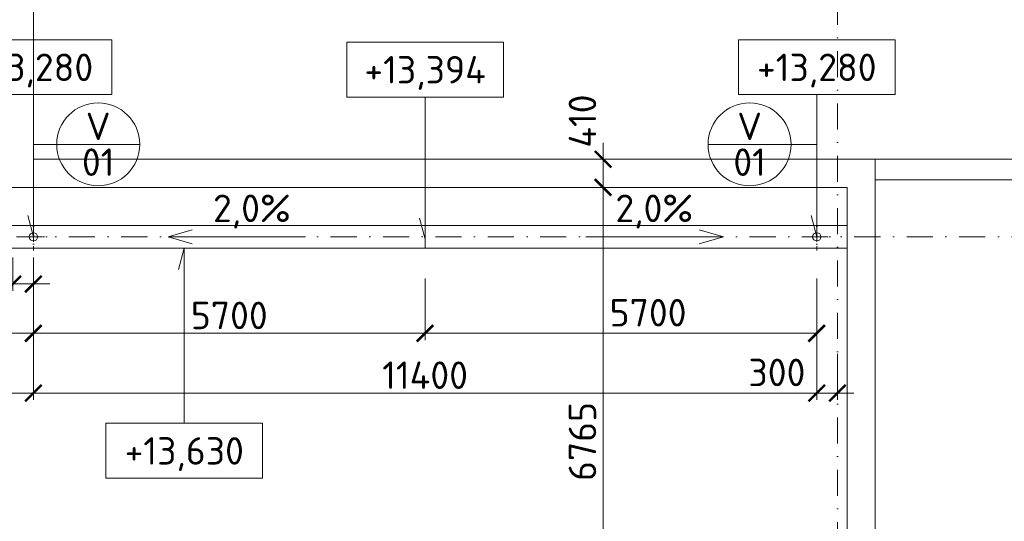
# Model space of a CAD drawing. Header units: millimetres. Extents: x 5450 to 1919026, y -34905 to 130825.
# Tile 151 of 154: x 206437 to 220766, y 89327 to 96632. Entities that reach past the tile are written whole.
import ezdxf
from ezdxf.enums import TextEntityAlignment as Align

# ---------------------------------------------------------------- set-up
doc = ezdxf.new("R2010")
doc.units = ezdxf.units.MM
doc.linetypes.add('CENTERX2', pattern=[101.6, 63.5, -12.7, 12.7, -12.7])
doc.linetypes.add('DASHDOT', pattern=[25.4, 12.7, -6.35, 0, -6.35])
doc.layers.get('Defpoints').update_dxf_attribs({"color": 8})
for name, color, linetype, lineweight in [('A99_N_kce-pohl', 1, 'Continuous', 9), ('A99_N_koty-200', 5, 'Continuous', 5), ('A99_N_koty-vysk', 160, 'Continuous', 5), ('A99_N_znaceni 200', 5, 'Continuous', 5), ('A99_S_kce-pohl', 7, 'Continuous', 5), ('A99_S_osy', 1, 'CENTERX2', 5)]:
    doc.layers.add(name, color=color, linetype=linetype, lineweight=lineweight)
doc.styles.add('A99_kota', font='isocpeur.ttf', dxfattribs={"height": 2})
doc.styles.add('A99_popis', font='isocpeur.ttf')
doc.styles.add('ad_popis 100', font='isocpeur.ttf', dxfattribs={"height": 200})
doc.dimstyles.new('A99_kota_200 new', dxfattribs={"dimscale": 200, "dimtxt": 2, "dimasz": 1.2, "dimexe": 0.5, "dimexo": 1.5, "dimgap": 0.3, "dimtad": 1, "dimdec": 0, "dimzin": 3, "dimdsep": 46, "dimtxsty": 'A99_kota', "dimblk": 'ARCHTICK', "dimcen": 2.5, "dimazin": 2, "dimtfac": 0.75, "dimtdec": 0, "dimtmove": 2, "dimatfit": 0, "dimfxl": 4, "dimfxlon": 1, "dimtolj": 1, "dimtzin": 0, "dimlwd": 5, "dimlwe": 5, "dimarcsym": 0})

# ---------------------------------------------------------------- blocks, each defined once
blk = doc.blocks.new('*U23')
at = {"color": 0, "linetype": 'ByBlock'}
for p, q in [((5.7, -4), (5.7, -14.35)), ((5.7, -14.35), (5.286, -12.805))]:
    blk.add_line(p, q, dxfattribs=at)
blk.add_lwpolyline([(0, -4), (11.4, -4), (11.4, 0), (0, 0)], close=True, dxfattribs=at)
at = {"color": 0, "linetype": 'ByBlock', "style": 'A99_kota'}
for tag, p in [('VYSKA', (5.7, -2.241)), ('VYSKA_POPIS1', (5.7, -6.041)), ('VYSKA_POPIS2', (5.9, -9.541)), ('VYSKA_POPIS3', (5.9, -13.041))]:
    blk.add_attdef(tag, text='', height=2, dxfattribs=at).set_placement(p, align=Align.MIDDLE)
blk = doc.blocks.new('*U20')
at = {"color": 0, "linetype": 'ByBlock'}
for p, q in [((5.7, -4), (5.7, -14.35)), ((5.7, -14.35), (5.286, -12.805))]:
    blk.add_line(p, q, dxfattribs=at)
blk.add_lwpolyline([(0, -4), (11.4, -4), (11.4, 0), (0, 0)], close=True, dxfattribs=at)
at = {"color": 0, "linetype": 'ByBlock', "style": 'A99_kota'}
for tag, p in [('VYSKA', (5.7, -2.241)), ('VYSKA_POPIS1', (5.7, -6.041)), ('VYSKA_POPIS2', (5.9, -9.541)), ('VYSKA_POPIS3', (5.9, -13.041))]:
    blk.add_attdef(tag, text='', height=2, dxfattribs=at).set_placement(p, align=Align.MIDDLE)
blk = doc.blocks.new('*U14')
at = {"color": 0, "linetype": 'ByBlock'}
blk.add_line((-3.02, 0), (3.02, 0), dxfattribs=at)
blk.add_circle((0, 0), 3.02, dxfattribs=at)
at = {"color": 0, "linetype": 'ByBlock', "style": 'A99_popis'}
for tag, p in [('KATEGORIE', (0, 1.31)), ('PRVEK', (0, -1.298))]:
    blk.add_attdef(tag, text='', height=2, dxfattribs=at).set_placement(p, align=Align.MIDDLE_CENTER)
blk = doc.blocks.new('*U21')
at = {"color": 0, "linetype": 'ByBlock'}
for p, q in [((5.7, 12.75), (5.286, 11.205)), ((5.7, 0), (5.7, 12.75))]:
    blk.add_line(p, q, dxfattribs=at)
blk.add_lwpolyline([(0, -4), (11.4, -4), (11.4, 0), (0, 0)], close=True, dxfattribs=at)
at = {"color": 0, "linetype": 'ByBlock', "style": 'A99_kota'}
for tag, p in [('VYSKA', (5.7, -2.241)), ('VYSKA_POPIS1', (5.7, -6.041)), ('VYSKA_POPIS2', (5.9, -9.541)), ('VYSKA_POPIS3', (5.9, -13.041))]:
    blk.add_attdef(tag, text='', height=2, dxfattribs=at).set_placement(p, align=Align.MIDDLE)
blk = doc.blocks.new('_ArchTick')
at = {"color": 0, "linetype": 'ByBlock', "const_width": 0.15}
blk.add_lwpolyline([(-0.5, -0.5), (0.5, 0.5)], dxfattribs=at)
blk = doc.blocks.new('*D1187')
at = {"layer": 'A99_N_koty-200', "color": 0, "linetype": 'Continuous', "lineweight": 5, "transparency": 16777216}
for p, q in [((214927, 94190), (214827, 94190)), ((214927, 87425), (214927, 94190)), ((214127, 87425), (215027, 87425))]:
    blk.add_line(p, q, dxfattribs=at)
at = {"layer": 'Defpoints', "color": 0, "linetype": 'Continuous', "lineweight": 18, "transparency": 16777216}
for p in [(214927, 94190), (214932, 94190), (212407, 87425)]:
    blk.add_point(p, dxfattribs=at)
at = {"layer": 'A99_N_koty-200', "color": 0, "linetype": 'Continuous', "lineweight": 5, "transparency": 16777216, "xscale": 240, "yscale": 240, "zscale": 240}
for p, rotation in [((214927, 94190), 89.9999999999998), ((214927, 87425), 269.9999999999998)]:
    blk.add_blockref('_ArchTick', p, dxfattribs=dict(at, rotation=rotation))
at = {"layer": 'A99_N_koty-200', "color": 0, "linetype": 'Continuous', "transparency": 16777216, "insert": (214627, 90490), "char_height": 400, "attachment_point": 5, "rotation": 90, "style": 'A99_kota'}
blk.add_mtext('\\A1;6765', dxfattribs=at)
blk = doc.blocks.new('*D1193')
at = {"layer": 'A99_N_koty-200', "color": 0, "linetype": 'Continuous', "lineweight": 5, "transparency": 16777216}
for p, q in [((214927, 94600), (214927, 94840)), ((214927, 94600), (215027, 94600)), ((214927, 94600), (214927, 94190)), ((214927, 94190), (215027, 94190)), ((214927, 94190), (214927, 93950))]:
    blk.add_line(p, q, dxfattribs=at)
at = {"layer": 'Defpoints', "color": 0, "linetype": 'Continuous', "lineweight": 18, "transparency": 16777216}
for p in [(214927, 94600), (214927, 94190), (214927, 94190)]:
    blk.add_point(p, dxfattribs=at)
at = {"layer": 'A99_N_koty-200', "color": 0, "linetype": 'Continuous', "lineweight": 5, "transparency": 16777216, "xscale": 240, "yscale": 240, "zscale": 240}
for p, rotation in [((214927, 94600), 270), ((214927, 94190), 90)]:
    blk.add_blockref('_ArchTick', p, dxfattribs=dict(at, rotation=rotation))
at = {"layer": 'A99_N_koty-200', "color": 0, "linetype": 'Continuous', "transparency": 16777216, "insert": (214627, 95155), "char_height": 400, "attachment_point": 5, "rotation": 90, "style": 'A99_kota'}
blk.add_mtext('\\A1;410', dxfattribs=at)
blk = doc.blocks.new('*D1407')
at = {"layer": 'A99_N_koty-200', "color": 0, "linetype": 'Continuous', "lineweight": 5, "transparency": 16777216}
for p, q in [((206337, 93170), (206337, 92683)), ((206637, 93170), (206637, 92683)), ((206337, 92783), (206097, 92783)), ((206337, 92783), (206637, 92783)), ((206637, 92783), (206877, 92783))]:
    blk.add_line(p, q, dxfattribs=at)
at = {"layer": 'Defpoints', "color": 0, "linetype": 'Continuous', "lineweight": 18, "transparency": 16777216}
for p in [(206337, 93470), (206637, 93470), (206637, 92783)]:
    blk.add_point(p, dxfattribs=at)
at = {"layer": 'A99_N_koty-200', "color": 0, "linetype": 'Continuous', "lineweight": 5, "transparency": 16777216, "xscale": 240, "yscale": 240, "zscale": 240}
blk.add_blockref('_ArchTick', (206337, 92783), dxfattribs=at)
at = {"layer": 'A99_N_koty-200', "color": 0, "linetype": 'Continuous', "lineweight": 5, "transparency": 16777216, "xscale": 240, "yscale": 240, "zscale": 240, "rotation": 180}
blk.add_blockref('_ArchTick', (206637, 92783), dxfattribs=at)
at = {"layer": 'A99_N_koty-200', "color": 0, "linetype": 'Continuous', "transparency": 16777216, "insert": (205752, 93065), "char_height": 400, "attachment_point": 5, "style": 'A99_kota'}
blk.add_mtext('\\A1;300', dxfattribs=at)
blk = doc.blocks.new('*D1409')
at = {"layer": 'A99_N_koty-200', "color": 0, "linetype": 'Continuous', "lineweight": 5, "transparency": 16777216}
for p, q in [((194637, 91995), (194637, 91095)), ((206637, 91995), (206637, 91095)), ((194637, 91195), (206637, 91195))]:
    blk.add_line(p, q, dxfattribs=at)
at = {"layer": 'Defpoints', "color": 0, "linetype": 'Continuous', "lineweight": 18, "transparency": 16777216}
for p in [(194637, 93470), (206637, 93470), (206637, 91195)]:
    blk.add_point(p, dxfattribs=at)
at = {"layer": 'A99_N_koty-200', "color": 0, "linetype": 'Continuous', "lineweight": 5, "transparency": 16777216, "xscale": 240, "yscale": 240, "zscale": 240, "rotation": 180}
blk.add_blockref('_ArchTick', (194637, 91195), dxfattribs=at)
at = {"layer": 'A99_N_koty-200', "color": 0, "linetype": 'Continuous', "lineweight": 5, "transparency": 16777216, "xscale": 240, "yscale": 240, "zscale": 240}
blk.add_blockref('_ArchTick', (206637, 91195), dxfattribs=at)
at = {"layer": 'A99_N_koty-200', "color": 0, "linetype": 'Continuous', "transparency": 16777216, "insert": (200637, 91455), "char_height": 400, "attachment_point": 5, "style": 'A99_kota'}
blk.add_mtext('\\A1;12000', dxfattribs=at)
blk = doc.blocks.new('*D1411')
at = {"layer": 'A99_N_koty-200', "color": 0, "linetype": 'Continuous', "lineweight": 5, "transparency": 16777216}
for p, q in [((200637, 92560), (200637, 91965)), ((206637, 92560), (206637, 91965)), ((206637, 92065), (200637, 92065))]:
    blk.add_line(p, q, dxfattribs=at)
at = {"layer": 'Defpoints', "color": 0, "linetype": 'Continuous', "lineweight": 18, "transparency": 16777216}
for p in [(200637, 92860), (206637, 92860), (200637, 92065)]:
    blk.add_point(p, dxfattribs=at)
at = {"layer": 'A99_N_koty-200', "color": 0, "linetype": 'Continuous', "lineweight": 5, "transparency": 16777216, "xscale": 240, "yscale": 240, "zscale": 240, "rotation": 180}
blk.add_blockref('_ArchTick', (200637, 92065), dxfattribs=at)
at = {"layer": 'A99_N_koty-200', "color": 0, "linetype": 'Continuous', "lineweight": 5, "transparency": 16777216, "xscale": 240, "yscale": 240, "zscale": 240}
blk.add_blockref('_ArchTick', (206637, 92065), dxfattribs=at)
at = {"layer": 'A99_N_koty-200', "color": 0, "linetype": 'Continuous', "transparency": 16777216, "insert": (203637, 92325), "char_height": 400, "attachment_point": 5, "style": 'A99_kota'}
blk.add_mtext('\\A1;6000', dxfattribs=at)
blk = doc.blocks.new('*D1557')
at = {"layer": 'A99_N_koty-200', "color": 0, "linetype": 'Continuous', "lineweight": 5, "transparency": 16777216}
for p, q in [((206637, 91995), (206637, 91095)), ((218037, 91995), (218037, 91095)), ((206637, 91195), (218037, 91195))]:
    blk.add_line(p, q, dxfattribs=at)
at = {"layer": 'Defpoints', "color": 0, "linetype": 'Continuous', "lineweight": 18, "transparency": 16777216}
for p in [(206637, 93435), (218037, 93435), (218037, 91195)]:
    blk.add_point(p, dxfattribs=at)
at = {"layer": 'A99_N_koty-200', "color": 0, "linetype": 'Continuous', "lineweight": 5, "transparency": 16777216, "xscale": 240, "yscale": 240, "zscale": 240, "rotation": 180}
blk.add_blockref('_ArchTick', (206637, 91195), dxfattribs=at)
at = {"layer": 'A99_N_koty-200', "color": 0, "linetype": 'Continuous', "lineweight": 5, "transparency": 16777216, "xscale": 240, "yscale": 240, "zscale": 240}
blk.add_blockref('_ArchTick', (218037, 91195), dxfattribs=at)
at = {"layer": 'A99_N_koty-200', "color": 0, "linetype": 'Continuous', "transparency": 16777216, "insert": (212337, 91455), "char_height": 400, "attachment_point": 5, "style": 'A99_kota'}
blk.add_mtext('\\A1;11400', dxfattribs=at)
blk = doc.blocks.new('*D1599')
at = {"layer": 'A99_N_koty-200', "color": 0, "linetype": 'Continuous', "lineweight": 5, "transparency": 16777216}
for p, q in [((212337, 92865), (212337, 91965)), ((218037, 92865), (218037, 91965)), ((218037, 92065), (212337, 92065))]:
    blk.add_line(p, q, dxfattribs=at)
at = {"layer": 'Defpoints', "color": 0, "linetype": 'Continuous', "lineweight": 18, "transparency": 16777216}
for p in [(218037, 93435), (212337, 93315), (212337, 92065)]:
    blk.add_point(p, dxfattribs=at)
at = {"layer": 'A99_N_koty-200', "color": 0, "linetype": 'Continuous', "lineweight": 5, "transparency": 16777216, "xscale": 240, "yscale": 240, "zscale": 240, "rotation": 180}
blk.add_blockref('_ArchTick', (212337, 92065), dxfattribs=at)
at = {"layer": 'A99_N_koty-200', "color": 0, "linetype": 'Continuous', "lineweight": 5, "transparency": 16777216, "xscale": 240, "yscale": 240, "zscale": 240}
blk.add_blockref('_ArchTick', (218037, 92065), dxfattribs=at)
at = {"layer": 'A99_N_koty-200', "color": 0, "linetype": 'Continuous', "transparency": 16777216, "insert": (215582, 92365), "char_height": 400, "attachment_point": 5, "style": 'A99_kota'}
blk.add_mtext('\\A1;5700', dxfattribs=at)
blk = doc.blocks.new('*D1601')
at = {"layer": 'A99_N_koty-200', "color": 0, "linetype": 'Continuous', "lineweight": 5, "transparency": 16777216}
for p, q in [((212337, 92865), (212337, 91965)), ((206637, 92690), (206637, 91965)), ((206637, 92065), (212337, 92065))]:
    blk.add_line(p, q, dxfattribs=at)
at = {"layer": 'Defpoints', "color": 0, "linetype": 'Continuous', "lineweight": 18, "transparency": 16777216}
for p in [(212337, 93445), (206637, 92990), (212337, 92065)]:
    blk.add_point(p, dxfattribs=at)
at = {"layer": 'A99_N_koty-200', "color": 0, "linetype": 'Continuous', "lineweight": 5, "transparency": 16777216, "xscale": 240, "yscale": 240, "zscale": 240, "rotation": 180}
blk.add_blockref('_ArchTick', (206637, 92065), dxfattribs=at)
at = {"layer": 'A99_N_koty-200', "color": 0, "linetype": 'Continuous', "lineweight": 5, "transparency": 16777216, "xscale": 240, "yscale": 240, "zscale": 240}
blk.add_blockref('_ArchTick', (212337, 92065), dxfattribs=at)
at = {"layer": 'A99_N_koty-200', "color": 0, "linetype": 'Continuous', "transparency": 16777216, "insert": (209487, 92325), "char_height": 400, "attachment_point": 5, "style": 'A99_kota'}
blk.add_mtext('\\A1;5700', dxfattribs=at)
blk = doc.blocks.new('*D1603')
at = {"layer": 'A99_N_koty-200', "color": 0, "linetype": 'Continuous', "lineweight": 5, "transparency": 16777216}
for p, q in [((218037, 91765), (218037, 91095)), ((218337, 91765), (218337, 91095)), ((218037, 91195), (217797, 91195)), ((218037, 91195), (218337, 91195)), ((218337, 91195), (218577, 91195))]:
    blk.add_line(p, q, dxfattribs=at)
at = {"layer": 'Defpoints', "color": 0, "linetype": 'Continuous', "lineweight": 18, "transparency": 16777216}
for p in [(218037, 92065), (218337, 92065), (218337, 91195)]:
    blk.add_point(p, dxfattribs=at)
at = {"layer": 'A99_N_koty-200', "color": 0, "linetype": 'Continuous', "lineweight": 5, "transparency": 16777216, "xscale": 240, "yscale": 240, "zscale": 240}
blk.add_blockref('_ArchTick', (218037, 91195), dxfattribs=at)
at = {"layer": 'A99_N_koty-200', "color": 0, "linetype": 'Continuous', "lineweight": 5, "transparency": 16777216, "xscale": 240, "yscale": 240, "zscale": 240, "rotation": 180}
blk.add_blockref('_ArchTick', (218337, 91195), dxfattribs=at)
at = {"layer": 'A99_N_koty-200', "color": 0, "linetype": 'Continuous', "transparency": 16777216, "insert": (217457, 91495), "char_height": 400, "attachment_point": 5, "style": 'A99_kota'}
blk.add_mtext('\\A1;300', dxfattribs=at)

msp = doc.modelspace()

# ---------------------------------------------------------------- linework, layer by layer
at = {"layer": 'A99_N_kce-pohl', "linetype": 'Continuous', "lineweight": 9}
for points in [[(218887.3, 56520), (218887.3, 94600)], [(218477.3, 94190), (206227.3, 94190)], [(218477.3, 57350), (218477.3, 94190)]]:
    msp.add_lwpolyline(points, dxfattribs=at)
at = {"layer": 'A99_N_kce-pohl', "linetype": 'Continuous', "ltscale": 25}
msp.add_lwpolyline([(218477.3, 93305), (218477.3, 93635), (73787.3, 93635), (73787.3, 93305)], close=True, dxfattribs=at)
at = {"layer": 'A99_N_kce-pohl', "linetype": 'DASHDOT', "lineweight": 5, "ltscale": 5}
for points in [[(206637.3, 93270), (206637.3, 93670)], [(218037.3, 93270), (218037.3, 93670)], [(206437.3, 93470), (206837.3, 93470)], [(217837.3, 93470), (218237.3, 93470)]]:
    msp.add_lwpolyline(points, dxfattribs=at)
at = {"layer": 'A99_N_kce-pohl', "linetype": 'Continuous', "ltscale": 25}
msp.add_lwpolyline([(212337.3, 93305), (212337.3, 93635)], dxfattribs=at)
at = {"layer": 'A99_N_kce-pohl', "linetype": 'Continuous'}
for centre in [(206637.3, 93470), (218037.3, 93470)]:
    msp.add_circle(centre, 60, dxfattribs=at)
at = {"layer": 'A99_N_koty-vysk'}
for points in [[(208597.3, 93470), (208947.3, 93570)], [(216677.3, 93470), (216327.3, 93570)], [(208597.3, 93470), (210597.3, 93470)], [(208597.3, 93470), (208947.3, 93370)], [(216677.3, 93470), (214677.3, 93470)], [(216677.3, 93470), (216327.3, 93370)]]:
    msp.add_lwpolyline(points, dxfattribs=at)
at = {"layer": 'A99_N_znaceni 200'}
for points in [[(206975.8, 94816.5), (206637.3, 94816.5)], [(218037.3, 94816.5), (217663.8, 94816.5)]]:
    msp.add_lwpolyline(points, dxfattribs=at)
at = {"layer": 'A99_S_kce-pohl', "linetype": 'Continuous', "ltscale": 25}
for p, q in [((206637.3, 94600), (234357.3, 94600)), ((218887.3, 94300), (218887.3, 87350)), ((218887.3, 94300), (234057.3, 94300))]:
    msp.add_line(p, q, dxfattribs=at)
msp.add_lwpolyline([(206637.3, 112830), (206637.3, 112830), (206637.3, 94600)], dxfattribs=at)
at = {"layer": 'A99_S_osy', "linetype": 'DASHDOT', "lineweight": 5, "ltscale": 30}
for points in [[(218337.3, 130470), (218337.3, 27060)], [(247162.3, 93470), (72162.3, 93470)]]:
    msp.add_lwpolyline(points, dxfattribs=at)

# ---------------------------------------------------------------- block references
at = {"layer": 'A99_N_koty-vysk', "xscale": 200, "yscale": 200, "zscale": 200}
for name, p, values in [('*U23', (205497.3, 96340), {'VYSKA': '+13,280'}), ('*U20', (211197.3, 96305), {'VYSKA': '+13,394'}), ('*U20', (216897.3, 96340), {'VYSKA': '+13,280'}), ('*U21', (207692.3, 90755), {'VYSKA': '+13,630'})]:
    msp.add_blockref(name, p, dxfattribs=at).add_auto_attribs(values)
at = {"layer": 'A99_N_znaceni 200', "xscale": 200, "yscale": 200, "zscale": 200}
for p in [(207579.8, 94816.5), (217059.8, 94816.5)]:
    msp.add_blockref('*U14', p, dxfattribs=at).add_auto_attribs({'KATEGORIE': 'V', 'PRVEK': '01'})

# ---------------------------------------------------------------- texts
at = {"layer": 'A99_N_koty-vysk', "char_height": 400, "style": 'ad_popis 100'}
for insert, attachment_point in [((209250.3, 94085), 1), ((216237.3, 94085), 3)]:
    msp.add_mtext_dynamic_manual_height_columns('2,0%', width=673.852, gutter_width=2000, heights=[0], dxfattribs=dict(at, insert=insert, attachment_point=attachment_point))

# ---------------------------------------------------------------- dimensions: what is measured, and where the dimension line sits
at = {"layer": 'A99_N_koty-200', "linetype": 'Continuous'}
for base, p1, p2, angle, picture, middle in [((214927.3, 94190), (214927.3, 94600), (214927.3, 94190), 90, '*D1193', (214627.3, 95155)), ((214927.3, 94190), (212407.3, 87425), (214932.3, 94190), 90, '*D1187', (214627.3, 90490)), ((212337.3, 92065), (218037.3, 93435), (212337.3, 93315), 180, '*D1599', (215582.3, 92365))]:
    dim = msp.add_linear_dim(base=base, p1=p1, p2=p2, angle=angle, dimstyle='A99_kota_200 new', override={"dimscale": 0, "dimtix": 1, "dimtofl": 1, "dimtmove": 2, "dimatfit": 0}, dxfattribs=at)
    dim.commit()
    dim.dimension.update_dxf_attribs({"geometry": picture, "text_midpoint": middle, "dimtype": 160})
for base, p1, p2, picture, middle in [((206637.3, 91195), (194637.3, 93470), (206637.3, 93470), '*D1409', (200637.3, 91455)), ((212337.3, 92065), (206637.3, 92990), (212337.3, 93445), '*D1601', (209487.3, 92325)), ((218037.3, 91195), (206637.3, 93435), (218037.3, 93435), '*D1557', (212337.3, 91455))]:
    dim = msp.add_linear_dim(base=base, p1=p1, p2=p2, dimstyle='A99_kota_200 new', override={"dimscale": 0, "dimtix": 1, "dimtofl": 1, "dimtmove": 2, "dimatfit": 0}, dxfattribs=at)
    dim.commit()
    dim.dimension.update_dxf_attribs({"geometry": picture, "text_midpoint": middle})
for base, p1, p2, picture, middle in [((206637.3, 92782.5), (206337.3, 93470), (206637.3, 93470), '*D1407', (205752.3, 93065)), ((218337.3, 91195), (218037.3, 92065), (218337.3, 92065), '*D1603', (217457.3, 91495))]:
    dim = msp.add_linear_dim(base=base, p1=p1, p2=p2, dimstyle='A99_kota_200 new', override={"dimscale": 0, "dimtix": 1, "dimtofl": 1, "dimtmove": 2, "dimatfit": 0}, dxfattribs=at)
    dim.commit()
    dim.dimension.update_dxf_attribs({"geometry": picture, "text_midpoint": middle, "dimtype": 160})
dim = msp.add_linear_dim(base=(200637.3, 92065), p1=(206637.3, 92860), p2=(200637.3, 92860), angle=180, dimstyle='A99_kota_200 new', override={"dimscale": 0, "dimtix": 1, "dimtofl": 1, "dimtmove": 2, "dimatfit": 0}, dxfattribs=at)
dim.commit()
dim.dimension.update_dxf_attribs({"geometry": '*D1411', "text_midpoint": (203637.3, 92325)})

doc.saveas('drawing.dxf')
